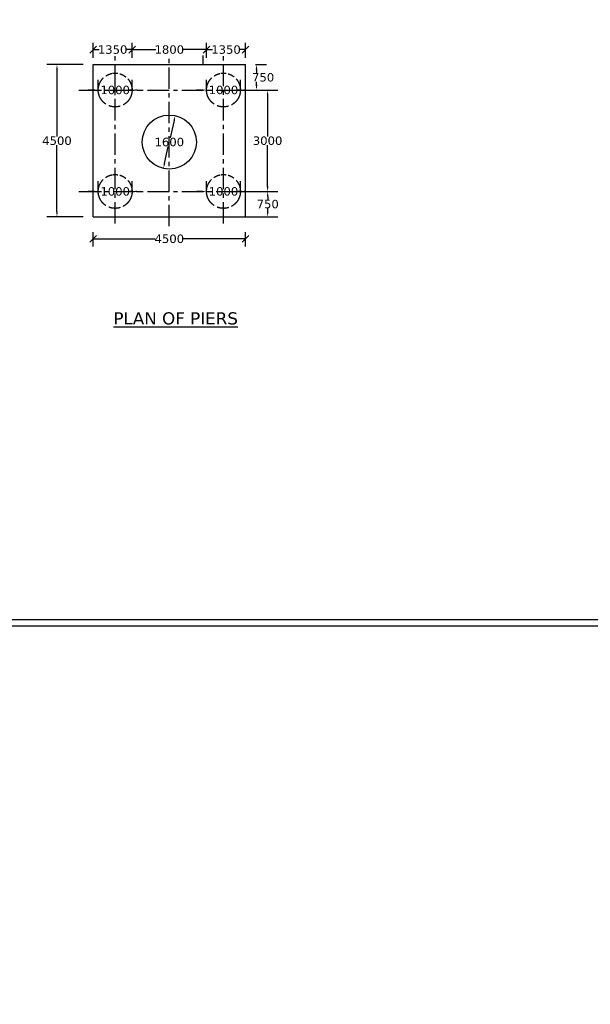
# Model space of a CAD drawing. Header units: millimetres. Extents: x -7746077780 to -3844657605, y -13315294818 to -6656873469.
# Tile 116 of 130: x -3871295184 to -3871278325, y -6657911807 to -6657882685. Entities that reach past the tile are written whole.
import ezdxf

# ---------------------------------------------------------------- set-up
doc = ezdxf.new("R2010")
doc.units = ezdxf.units.MM
doc.header["$MEASUREMENT"] = 0
doc.header["$PDMODE"] = 2
doc.linetypes.add('CENTER', pattern=[50.8, 31.75, -6.35, 6.35, -6.35])
doc.linetypes.add('DASHED2', pattern=[9.525, 6.35, -3.175])
doc.layers.add('TEX', color=6, linetype='Continuous')
doc.layers.add('TEXT', color=7, linetype='Continuous')
doc.styles.get("Standard").update_dxf_attribs({"font": 'verdana.ttf', "height": 250})
doc.dimstyles.new('Copy of ISO-25--------4', dxfattribs={"dimtxt": 200, "dimasz": 150, "dimexe": 300, "dimexo": 300, "dimgap": 0.02, "dimtad": 0, "dimtih": 1, "dimtoh": 1, "dimdec": 0, "dimlfac": 4, "dimdsep": 46, "dimtxsty": 'Standard', "dimcen": 150, "dimclrd": 1, "dimclre": 1, "dimclrt": 1, "dimadec": 0, "dimazin": 0, "dimtfac": 1, "dimtdec": 0, "dimtmove": 2, "dimatfit": 3, "dimfxl": 0, "dimarcsym": 0})
doc.dimstyles.new('ISO-25', dxfattribs={"dimtxt": 250, "dimasz": 200, "dimexe": 200, "dimexo": 200, "dimgap": 0.02, "dimtad": 0, "dimtih": 1, "dimtoh": 1, "dimdec": 0, "dimdsep": 46, "dimtxsty": 'Standard', "dimblk": 'OBLIQUE', "dimcen": 150, "dimclrd": 1, "dimclre": 1, "dimclrt": 1, "dimadec": 0, "dimazin": 0, "dimtfac": 1, "dimtdec": 0, "dimtmove": 2, "dimatfit": 3, "dimldrblk": 'OBLIQUE', "dimfxl": 0, "dimarcsym": 0})

# ---------------------------------------------------------------- blocks, each defined once
blk = doc.blocks.new('_Oblique')
at = {"color": 0, "linetype": 'ByBlock', "lineweight": -2}
blk.add_line((-0.5, -0.5), (0.5, 0.5), dxfattribs=at)
blk = doc.blocks.new('*D833')
at = {"layer": 'Defpoints', "color": 0, "ltscale": 20, "transparency": 16777216}
for p in [(-3871288513.762296, -6657889165.828551), (-3871293013.762296, -6657889595.131266), (-3871288513.762296, -6657889595.131265)]:
    blk.add_point(p, dxfattribs=at)
at = {"layer": 'TEX', "color": 1, "lineweight": -2, "ltscale": 20, "transparency": 16777216}
for p, q in [((-3871293013.762296, -6657889395.131266), (-3871293013.762296, -6657888965.828551)), ((-3871288513.762296, -6657889395.131265), (-3871288513.762296, -6657888965.828551)), ((-3871293013.762296, -6657889165.828551), (-3871291183.191295, -6657889165.828551)), ((-3871288513.762296, -6657889165.828551), (-3871290344.333296, -6657889165.828551))]:
    blk.add_line(p, q, dxfattribs=at)
at = {"layer": 'TEX', "color": 1, "lineweight": -2, "ltscale": 20, "transparency": 16777216, "xscale": 200, "yscale": 200, "zscale": 200, "rotation": 180}
blk.add_blockref('_Oblique', (-3871293013.762296, -6657889165.828551), dxfattribs=at)
at = {"layer": 'TEX', "color": 1, "lineweight": -2, "ltscale": 20, "transparency": 16777216, "xscale": 200, "yscale": 200, "zscale": 200}
blk.add_blockref('_Oblique', (-3871288513.762296, -6657889165.828551), dxfattribs=at)
at = {"layer": 'TEX', "color": 1, "ltscale": 20, "transparency": 16777216, "insert": (-3871290763.762296, -6657889165.828551), "char_height": 250, "attachment_point": 5}
blk.add_mtext('4500', dxfattribs=at)
blk = doc.blocks.new('*D834')
at = {"layer": 'Defpoints', "color": 0, "ltscale": 20, "transparency": 16777216}
for p in [(-3871288513.762296, -6657883570.659881), (-3871289663.762294, -6657884015.50596), (-3871288513.762296, -6657884015.505958)]:
    blk.add_point(p, dxfattribs=at)
at = {"layer": 'TEX', "color": 1, "lineweight": -2, "ltscale": 20, "transparency": 16777216}
for p, q in [((-3871289663.762294, -6657883815.50596), (-3871289663.762294, -6657883370.659881)), ((-3871289663.762294, -6657883570.659881), (-3871289491.317554, -6657883570.659881)), ((-3871288513.762296, -6657883570.659881), (-3871288686.207036, -6657883570.659881)), ((-3871288513.762296, -6657883815.505958), (-3871288513.762296, -6657883370.659881))]:
    blk.add_line(p, q, dxfattribs=at)
at = {"layer": 'TEX', "color": 1, "lineweight": -2, "ltscale": 20, "transparency": 16777216, "xscale": 200, "yscale": 200, "zscale": 200, "rotation": 180}
blk.add_blockref('_Oblique', (-3871289663.762294, -6657883570.659881), dxfattribs=at)
at = {"layer": 'TEX', "color": 1, "lineweight": -2, "ltscale": 20, "transparency": 16777216, "xscale": 200, "yscale": 200, "zscale": 200}
blk.add_blockref('_Oblique', (-3871288513.762296, -6657883570.659881), dxfattribs=at)
at = {"layer": 'TEX', "color": 1, "ltscale": 20, "transparency": 16777216, "insert": (-3871289088.762295, -6657883570.659881), "char_height": 250, "attachment_point": 5}
blk.add_mtext('1350', dxfattribs=at)
blk = doc.blocks.new('*D835')
at = {"layer": 'Defpoints', "color": 0, "ltscale": 20, "transparency": 16777216}
for p in [(-3871291863.762296, -6657883570.659881), (-3871291863.762296, -6657884015.50596), (-3871289663.762294, -6657884015.505959)]:
    blk.add_point(p, dxfattribs=at)
at = {"layer": 'TEX', "color": 1, "lineweight": -2, "ltscale": 20, "transparency": 16777216}
for p, q in [((-3871291863.762296, -6657883815.50596), (-3871291863.762296, -6657883370.659881)), ((-3871291863.762296, -6657883570.659881), (-3871291166.317554, -6657883570.659881)), ((-3871289663.762294, -6657883570.659881), (-3871290361.207036, -6657883570.659881)), ((-3871289663.762294, -6657883815.505959), (-3871289663.762294, -6657883370.659881))]:
    blk.add_line(p, q, dxfattribs=at)
at = {"layer": 'TEX', "color": 1, "lineweight": -2, "ltscale": 20, "transparency": 16777216, "xscale": 200, "yscale": 200, "zscale": 200, "rotation": 180}
blk.add_blockref('_Oblique', (-3871291863.762296, -6657883570.659881), dxfattribs=at)
at = {"layer": 'TEX', "color": 1, "lineweight": -2, "ltscale": 20, "transparency": 16777216, "xscale": 200, "yscale": 200, "zscale": 200}
blk.add_blockref('_Oblique', (-3871289663.762294, -6657883570.659881), dxfattribs=at)
at = {"layer": 'TEX', "color": 1, "ltscale": 20, "transparency": 16777216, "insert": (-3871290763.762295, -6657883570.659881), "char_height": 250, "attachment_point": 5}
blk.add_mtext('1800', dxfattribs=at)
blk = doc.blocks.new('*D836')
at = {"color": 1, "lineweight": -2, "ltscale": 20, "transparency": 16777216}
for p, q in [((-3871293013.762296, -6657883815.505955), (-3871293013.762296, -6657883370.659881)), ((-3871293013.762296, -6657883570.659881), (-3871292841.317554, -6657883570.659881)), ((-3871291863.762296, -6657883570.659881), (-3871292036.207037, -6657883570.659881)), ((-3871291863.762296, -6657883815.50596), (-3871291863.762296, -6657883370.659881))]:
    blk.add_line(p, q, dxfattribs=at)
at = {"layer": 'Defpoints', "color": 0, "ltscale": 20, "transparency": 16777216}
for p in [(-3871293013.762296, -6657883570.659881), (-3871293013.762296, -6657884015.505955), (-3871291863.762296, -6657884015.50596)]:
    blk.add_point(p, dxfattribs=at)
at = {"color": 1, "lineweight": -2, "ltscale": 20, "transparency": 16777216, "xscale": 200, "yscale": 200, "zscale": 200, "rotation": 180}
blk.add_blockref('_Oblique', (-3871293013.762296, -6657883570.659881), dxfattribs=at)
at = {"color": 1, "lineweight": -2, "ltscale": 20, "transparency": 16777216, "xscale": 200, "yscale": 200, "zscale": 200}
blk.add_blockref('_Oblique', (-3871291863.762296, -6657883570.659881), dxfattribs=at)
at = {"color": 1, "ltscale": 20, "transparency": 16777216, "insert": (-3871292438.762296, -6657883570.659881), "char_height": 250, "attachment_point": 5}
blk.add_mtext('1350', dxfattribs=at)
blk = doc.blocks.new('*D837')
at = {"layer": 'Defpoints', "color": 0, "ltscale": 20, "transparency": 16777216}
for p in [(-3871292863.762297, -6657884765.505952), (-3871291863.762296, -6657884765.505952), (-3871291863.762296, -6657884765.505952)]:
    blk.add_point(p, dxfattribs=at)
at = {"layer": 'TEX', "color": 1, "lineweight": -2, "ltscale": 20, "transparency": 16777216}
for p, q in [((-3871292863.762297, -6657884765.505952), (-3871292863.762297, -6657884465.505952)), ((-3871291863.762296, -6657884765.505952), (-3871291863.762296, -6657884465.505952)), ((-3871293013.762297, -6657884765.505952), (-3871293163.762297, -6657884765.505952)), ((-3871292863.762297, -6657884765.505952), (-3871292766.317555, -6657884765.505952)), ((-3871291863.762296, -6657884765.505952), (-3871291961.207037, -6657884765.505952)), ((-3871291713.762296, -6657884765.505952), (-3871291563.762296, -6657884765.505952))]:
    blk.add_line(p, q, dxfattribs=at)
at = {"layer": 'TEX', "color": 1, "ltscale": 20, "transparency": 16777216}
for points in [[(-3871293013.762297, -6657884740.505952), (-3871293013.762297, -6657884790.505952), (-3871292863.762297, -6657884765.505952)], [(-3871291713.762296, -6657884740.505952), (-3871291713.762296, -6657884790.505952), (-3871291863.762296, -6657884765.505952)]]:
    blk.add_solid(points, dxfattribs=at)
at = {"layer": 'TEX', "color": 1, "ltscale": 20, "transparency": 16777216, "insert": (-3871292363.762296, -6657884765.505952), "char_height": 250, "attachment_point": 5}
blk.add_mtext('1000', dxfattribs=at)
blk = doc.blocks.new('*D838')
at = {"layer": 'Defpoints', "color": 0, "ltscale": 20, "transparency": 16777216}
for p in [(-3871289663.762294, -6657884765.505952), (-3871288663.762294, -6657884765.505952), (-3871288663.762294, -6657884765.505952)]:
    blk.add_point(p, dxfattribs=at)
at = {"layer": 'TEX', "color": 1, "lineweight": -2, "ltscale": 20, "transparency": 16777216}
for p, q in [((-3871289663.762294, -6657884765.505952), (-3871289663.762294, -6657884465.505952)), ((-3871288663.762294, -6657884765.505952), (-3871288663.762294, -6657884465.505952)), ((-3871289813.762294, -6657884765.505952), (-3871289963.762294, -6657884765.505952)), ((-3871289663.762294, -6657884765.505952), (-3871289566.317553, -6657884765.505952)), ((-3871288663.762294, -6657884765.505952), (-3871288761.207036, -6657884765.505952)), ((-3871288513.762294, -6657884765.505952), (-3871288363.762294, -6657884765.505952))]:
    blk.add_line(p, q, dxfattribs=at)
at = {"layer": 'TEX', "color": 1, "ltscale": 20, "transparency": 16777216}
for points in [[(-3871289813.762294, -6657884740.505952), (-3871289813.762294, -6657884790.505952), (-3871289663.762294, -6657884765.505952)], [(-3871288513.762294, -6657884740.505952), (-3871288513.762294, -6657884790.505952), (-3871288663.762294, -6657884765.505952)]]:
    blk.add_solid(points, dxfattribs=at)
at = {"layer": 'TEX', "color": 1, "ltscale": 20, "transparency": 16777216, "insert": (-3871289163.762294, -6657884765.505952), "char_height": 250, "attachment_point": 5}
blk.add_mtext('1000', dxfattribs=at)
blk = doc.blocks.new('*D839')
at = {"layer": 'Defpoints', "color": 0, "ltscale": 20, "transparency": 16777216}
for p in [(-3871290589.404574, -6657885524.327249), (-3871290938.120019, -6657887085.864163)]:
    blk.add_point(p, dxfattribs=at)
at = {"layer": 'TEX', "color": 1, "lineweight": -2, "ltscale": 20, "transparency": 16777216}
for p, q in [((-3871290622.096647, -6657885670.721334), (-3871290734.699816, -6657886174.954822)), ((-3871290905.427947, -6657886939.470078), (-3871290792.824779, -6657886435.236595))]:
    blk.add_line(p, q, dxfattribs=at)
at = {"layer": 'TEX', "color": 1, "ltscale": 20, "transparency": 16777216}
for points in [[(-3871290646.495662, -6657885665.272655), (-3871290597.697633, -6657885676.170013), (-3871290589.404574, -6657885524.327249)], [(-3871290929.826961, -6657886934.021399), (-3871290881.028933, -6657886944.918756), (-3871290938.120019, -6657887085.864163)]]:
    blk.add_solid(points, dxfattribs=at)
at = {"layer": 'TEX', "color": 1, "ltscale": 20, "transparency": 16777216, "insert": (-3871290763.762298, -6657886305.09571), "char_height": 250, "attachment_point": 5}
blk.add_mtext('1600', dxfattribs=at)
blk = doc.blocks.new('*D840')
at = {"layer": 'Defpoints', "color": 0, "ltscale": 20, "transparency": 16777216}
for p in [(-3871288513.762294, -6657884015.505955), (-3871289163.762294, -6657884765.505952), (-3871288188.098595, -6657884765.505952)]:
    blk.add_point(p, dxfattribs=at)
at = {"layer": 'TEX', "color": 1, "lineweight": -2, "ltscale": 20, "transparency": 16777216}
for p, q in [((-3871288213.762294, -6657884015.505955), (-3871287888.098595, -6657884015.505955)), ((-3871288188.098595, -6657884165.505955), (-3871288188.098595, -6657884260.365067)), ((-3871288863.762294, -6657884765.505952), (-3871287888.098595, -6657884765.505952)), ((-3871288188.098595, -6657884615.505952), (-3871288188.098595, -6657884520.646839))]:
    blk.add_line(p, q, dxfattribs=at)
at = {"layer": 'TEX', "color": 1, "ltscale": 20, "transparency": 16777216}
for points in [[(-3871288213.098595, -6657884165.505955), (-3871288163.098595, -6657884165.505955), (-3871288188.098595, -6657884015.505955)], [(-3871288213.098595, -6657884615.505952), (-3871288163.098595, -6657884615.505952), (-3871288188.098595, -6657884765.505952)]]:
    blk.add_solid(points, dxfattribs=at)
at = {"layer": 'TEX', "color": 1, "ltscale": 20, "transparency": 16777216, "insert": (-3871287991.929617, -6657884390.505954), "char_height": 250, "attachment_point": 5}
blk.add_mtext('750', dxfattribs=at)
blk = doc.blocks.new('*D841')
at = {"layer": 'Defpoints', "color": 0, "ltscale": 20, "transparency": 16777216}
for p in [(-3871289163.762294, -6657884766.005952), (-3871289163.762294, -6657887765.505956), (-3871287860.128586, -6657887765.505956)]:
    blk.add_point(p, dxfattribs=at)
at = {"layer": 'TEX', "color": 1, "lineweight": -2, "ltscale": 20, "transparency": 16777216}
for p, q in [((-3871288863.762294, -6657884766.005952), (-3871287560.128586, -6657884766.005952)), ((-3871287860.128586, -6657884916.005952), (-3871287860.128586, -6657886135.531118)), ((-3871287860.128586, -6657887615.505956), (-3871287860.128586, -6657886395.980789)), ((-3871288863.762294, -6657887765.505956), (-3871287560.128586, -6657887765.505956))]:
    blk.add_line(p, q, dxfattribs=at)
at = {"layer": 'TEX', "color": 1, "ltscale": 20, "transparency": 16777216}
for points in [[(-3871287885.128586, -6657884916.005952), (-3871287835.128586, -6657884916.005952), (-3871287860.128586, -6657884766.005952)], [(-3871287885.128586, -6657887615.505956), (-3871287835.128586, -6657887615.505956), (-3871287860.128586, -6657887765.505956)]]:
    blk.add_solid(points, dxfattribs=at)
at = {"layer": 'TEX', "color": 1, "ltscale": 20, "transparency": 16777216, "insert": (-3871287860.128585, -6657886265.755955), "char_height": 250, "attachment_point": 5}
blk.add_mtext('3000', dxfattribs=at)
blk = doc.blocks.new('*D842')
at = {"layer": 'Defpoints', "color": 0, "ltscale": 20, "transparency": 16777216}
for p in [(-3871289163.762294, -6657887765.505956), (-3871289163.762294, -6657888515.505954), (-3871287856.450418, -6657888515.505954)]:
    blk.add_point(p, dxfattribs=at)
at = {"layer": 'TEX', "color": 1, "lineweight": -2, "ltscale": 20, "transparency": 16777216}
for p, q in [((-3871288863.762294, -6657887765.505956), (-3871287556.450418, -6657887765.505956)), ((-3871287856.450418, -6657887915.505956), (-3871287856.450418, -6657888010.365068)), ((-3871288863.762294, -6657888515.505954), (-3871287556.450418, -6657888515.505954)), ((-3871287856.450418, -6657888365.505954), (-3871287856.450418, -6657888270.646841))]:
    blk.add_line(p, q, dxfattribs=at)
at = {"layer": 'TEX', "color": 1, "ltscale": 20, "transparency": 16777216}
for points in [[(-3871287881.450418, -6657887915.505956), (-3871287831.450418, -6657887915.505956), (-3871287856.450418, -6657887765.505956)], [(-3871287881.450418, -6657888365.505954), (-3871287831.450418, -6657888365.505954), (-3871287856.450418, -6657888515.505954)]]:
    blk.add_solid(points, dxfattribs=at)
at = {"layer": 'TEX', "color": 1, "ltscale": 20, "transparency": 16777216, "insert": (-3871287856.450417, -6657888140.505956), "char_height": 250, "attachment_point": 5}
blk.add_mtext('750', dxfattribs=at)
blk = doc.blocks.new('*D843')
at = {"layer": 'Defpoints', "color": 0, "ltscale": 20, "transparency": 16777216}
for p in [(-3871293013.762296, -6657884015.505955), (-3871294083.282867, -6657888515.505956), (-3871293013.762297, -6657888515.505956)]:
    blk.add_point(p, dxfattribs=at)
at = {"layer": 'TEX', "color": 1, "lineweight": -2, "ltscale": 20, "transparency": 16777216}
for p, q in [((-3871293313.762296, -6657884015.505955), (-3871294383.282867, -6657884015.505955)), ((-3871294083.282867, -6657884165.505955), (-3871294083.282867, -6657886135.365069)), ((-3871294083.282867, -6657888365.505956), (-3871294083.282867, -6657886395.646842)), ((-3871293313.762297, -6657888515.505956), (-3871294383.282867, -6657888515.505956))]:
    blk.add_line(p, q, dxfattribs=at)
at = {"layer": 'TEX', "color": 1, "ltscale": 20, "transparency": 16777216}
for points in [[(-3871294108.282867, -6657884165.505955), (-3871294058.282867, -6657884165.505955), (-3871294083.282867, -6657884015.505955)], [(-3871294108.282867, -6657888365.505956), (-3871294058.282867, -6657888365.505956), (-3871294083.282867, -6657888515.505956)]]:
    blk.add_solid(points, dxfattribs=at)
at = {"layer": 'TEX', "color": 1, "ltscale": 20, "transparency": 16777216, "insert": (-3871294083.282866, -6657886265.505957), "char_height": 250, "attachment_point": 5}
blk.add_mtext('4500', dxfattribs=at)
blk = doc.blocks.new('*D844')
at = {"layer": 'Defpoints', "color": 0, "ltscale": 20, "transparency": 16777216}
for p in [(-3871292863.762297, -6657887765.505956), (-3871291863.762296, -6657887765.505956), (-3871291863.762296, -6657887765.505956)]:
    blk.add_point(p, dxfattribs=at)
at = {"layer": 'TEX', "color": 1, "lineweight": -2, "ltscale": 20, "transparency": 16777216}
for p, q in [((-3871292863.762297, -6657887765.505956), (-3871292863.762297, -6657887465.505956)), ((-3871291863.762296, -6657887765.505956), (-3871291863.762296, -6657887465.505956)), ((-3871293013.762297, -6657887765.505956), (-3871293163.762297, -6657887765.505956)), ((-3871292863.762297, -6657887765.505956), (-3871292766.317555, -6657887765.505956)), ((-3871291863.762296, -6657887765.505956), (-3871291961.207037, -6657887765.505956)), ((-3871291713.762296, -6657887765.505956), (-3871291563.762296, -6657887765.505956))]:
    blk.add_line(p, q, dxfattribs=at)
at = {"layer": 'TEX', "color": 1, "ltscale": 20, "transparency": 16777216}
for points in [[(-3871293013.762297, -6657887740.505956), (-3871293013.762297, -6657887790.505956), (-3871292863.762297, -6657887765.505956)], [(-3871291713.762296, -6657887740.505956), (-3871291713.762296, -6657887790.505956), (-3871291863.762296, -6657887765.505956)]]:
    blk.add_solid(points, dxfattribs=at)
at = {"layer": 'TEX', "color": 1, "ltscale": 20, "transparency": 16777216, "insert": (-3871292363.762296, -6657887765.505956), "char_height": 250, "attachment_point": 5}
blk.add_mtext('1000', dxfattribs=at)
blk = doc.blocks.new('*D845')
at = {"layer": 'Defpoints', "color": 0, "ltscale": 20, "transparency": 16777216}
for p in [(-3871289663.762294, -6657887765.505956), (-3871288663.762293, -6657887765.505956), (-3871288663.762293, -6657887765.505956)]:
    blk.add_point(p, dxfattribs=at)
at = {"layer": 'TEX', "color": 1, "lineweight": -2, "ltscale": 20, "transparency": 16777216}
for p, q in [((-3871289663.762294, -6657887765.505956), (-3871289663.762294, -6657887465.505956)), ((-3871288663.762293, -6657887765.505956), (-3871288663.762293, -6657887465.505956)), ((-3871289813.762294, -6657887765.505956), (-3871289963.762294, -6657887765.505956)), ((-3871289663.762294, -6657887765.505956), (-3871289566.317553, -6657887765.505956)), ((-3871288663.762293, -6657887765.505956), (-3871288761.207035, -6657887765.505956)), ((-3871288513.762293, -6657887765.505956), (-3871288363.762293, -6657887765.505956))]:
    blk.add_line(p, q, dxfattribs=at)
at = {"layer": 'TEX', "color": 1, "ltscale": 20, "transparency": 16777216}
for points in [[(-3871289813.762294, -6657887740.505956), (-3871289813.762294, -6657887790.505956), (-3871289663.762294, -6657887765.505956)], [(-3871288513.762293, -6657887740.505956), (-3871288513.762293, -6657887790.505956), (-3871288663.762293, -6657887765.505956)]]:
    blk.add_solid(points, dxfattribs=at)
at = {"layer": 'TEX', "color": 1, "ltscale": 20, "transparency": 16777216, "insert": (-3871289163.762294, -6657887765.505956), "char_height": 250, "attachment_point": 5}
blk.add_mtext('1000', dxfattribs=at)

msp = doc.modelspace()

# ---------------------------------------------------------------- linework, layer by layer
at = {"color": 1, "linetype": 'Continuous', "ltscale": 0.05}
msp.add_line((-3871289763.762294, -6657884015.505955), (-3871289763.762294, -6657883741.757973), dxfattribs=at)
at = {"color": 240, "linetype": 'Continuous', "ltscale": 0.05}
for p, q in [((-3871293013.762297, -6657888515.505956), (-3871293013.762296, -6657884015.505955)), ((-3871293013.762296, -6657884015.505955), (-3871288513.762296, -6657884015.505955)), ((-3871288513.7623, -6657888515.505954), (-3871288513.762294, -6657884015.505955))]:
    msp.add_line(p, q, dxfattribs=at)
at = {"color": 240, "linetype": 'DASHED2', "ltscale": 30}
for centre in [(-3871292363.762297, -6657884765.505952), (-3871289163.762294, -6657884765.505952), (-3871292363.762297, -6657887765.505956), (-3871289163.762294, -6657887765.505956)]:
    msp.add_circle(centre, 500, dxfattribs=at)
at = {"layer": 'TEX', "color": 4, "linetype": 'CENTER', "ltscale": 20}
for p, q in [((-3871292363.762297, -6657888713.674042), (-3871292363.762297, -6657883741.757973)), ((-3871290763.762297, -6657888795.864334), (-3871290763.762297, -6657883814.327077)), ((-3871289163.762294, -6657888713.674042), (-3871289163.762294, -6657883741.757972)), ((-3871293438.691801, -6657884765.505952), (-3871288030.469193, -6657884765.505952)), ((-3871293438.691801, -6657887765.505956), (-3871288030.469193, -6657887765.505956))]:
    msp.add_line(p, q, dxfattribs=at)
at = {"layer": 'TEX', "color": 1}
for p, q in [((-3871292513.762296, -6657884765.505952), (-3871292213.762296, -6657884765.505952)), ((-3871292363.762297, -6657884915.505951), (-3871292363.762297, -6657884615.505951))]:
    msp.add_line(p, q, dxfattribs=at)
at = {"layer": 'TEX', "color": 1, "ltscale": 20}
msp.add_line((-3871293013.762297, -6657888515.505956), (-3871288513.7623, -6657888515.505954), dxfattribs=at)
at = {"layer": 'TEX', "color": 7, "ltscale": 30}
for points in [[(-3871201363.69097, -6657900618.349594), (-3871350021.212526, -6657900618.349594), (-3871350021.212526, -6657817308.787552), (-3871201363.69097, -6657817308.787552)], [(-3871201573.69097, -6657900438.349594), (-3871349784.811294, -6657900438.349594), (-3871349784.811294, -6657817718.349594), (-3871201573.69097, -6657817718.349594)]]:
    msp.add_lwpolyline(points, close=True, dxfattribs=at)
at = {"layer": 'TEX', "color": 0, "ltscale": 20}
msp.add_circle((-3871290763.762297, -6657886305.095705), 800, dxfattribs=at)

# ---------------------------------------------------------------- texts
at = {"layer": 'TEX', "char_height": 360, "width": 51867.66901822, "attachment_point": 1}
for insert in [(-3871720407.093441, -6657861796.297498), (-3871977977.093441, -6657866156.297498)]:
    msp.add_mtext('{\\H1.4583x;\\LNOTES\\l :-\\P}\\P01. TYPE OF BRIDGE ^I^I         - HIGH LEVEL BRIDGE\\P\\P\\P02. LENGTH OF BRIDGE ^I         - 280.000 M. ( 14SPAN @ 20.000 M EACH C/C) \\P\\P\\P03. OVERALL WIDTH ^I^I         - 8.400 M.\\P\\P\\P04. CLEAR WIDTH^I^I         - 7.500 M.\\P\\P\\P05. FORMATION LEVEL^I^I         - R.L. 104.785 M.\\P\\P\\P06. HIGHEST FLOOD LEVEL^I         - R.L. 101.210 M.\\P\\P\\P07.LOWEST    BED  LEVEL              - R.L. 96.510 M.\\P\\P\\P08.SOFFIT LEVEL            ^I         - R.L. 102.710 M.\\P\\P \\P09.CATCHMENT AREA^I^I         - 569.000 SQ. KM.\\P\\P\\P10. DESIGN VELOCITY^I^I         - 2.870 M/SEC.\\P\\P\\P11. DESIGN DISCHARGE^I         - 2868.167 CUMEC.              \\P\\P\\P12.TYPE OF FOUNDATION^I         -  PILE FOUNDATION.\\P\\P\\P13.FOUNDATION LEVEL^I         - AS PER SHOWN IN DRAWING.\\P\\P\\P14. TYPE OF SUB-STRUCTURE        - PIER              - R.C.C. SOLID CIRCULAR PIER\\P^I^I^I^I^I^IABUTMENT - BOX TYPE\\P\\P15. TYPE OF SUPER STRUCTURE    - R.C.C. T - BEAM  SLAB \\P\\P\\P16. TYPE OF BEARING^I^I         - POT -  PTFE  BEARING\\P\\P\\P17. DESIGN LOADING{\\C1;^I                   }-  ONE LANE OF  CLASS 70R OR TWO LANES \\P^I^I^I^I^I^I FOR CLASS A{\\C1;\\P                                                                \\P}18. SBC FOR ABUTMENT/PIER        - 45 T/M².  \\P\\P\\P19. SBC FOR RETURN^I^I         - 20 T/M².  \\P\\P\\P20. WEARING COAT                           - MASTIC ASHPHALT 75 MM THICK. \\P\\pi-1080,l9717.8,t9717.8;(^IB.C. 50MM+ MASTIC ASPHALT 20MM)\\P\\pi0,l0,tz;\\P21. RAILING  - R.C.C. CRASH BARRIER AS PER STD.DRAWING.\\P\\P\\P21. APPROACH SLAB - R.C.C. STRUCTURAL AS PER APPROVED DRAWING.\\P\\P\\P22. EXPANSION JOINT - STRIPSEAL TYPE EXPANSION JOINT.\\P\\P\\P23. NAME PLATE,   DRAINAGE SPOUT ETC. AS PER MORT&H \\P^I^I^I   SPECIFICATION.\\P\\P                               ', dxfattribs=dict(at, insert=insert))
at = {"layer": 'TEXT', "color": 191, "insert": (-3871292415.332787, -6657891339.371228), "char_height": 360, "width": 10824.42797009, "attachment_point": 1}
msp.add_mtext('{\\LPLAN OF PIERS}', dxfattribs=at)

# ---------------------------------------------------------------- dimensions: what is measured, and where the dimension line sits
at = {"ltscale": 20}
dim = msp.add_linear_dim(base=(-3871293013.762296, -6657883570.659881), p1=(-3871291863.762296, -6657884015.50596), p2=(-3871293013.762296, -6657884015.505955), text='1350', dimstyle='ISO-25', dxfattribs=at)
dim.commit()
dim.dimension.update_dxf_attribs({"geometry": '*D836', "text_midpoint": (-3871292438.762296, -6657883570.659881)})
at = {"layer": 'TEX', "color": 240, "ltscale": 20}
for base, p1, p2, text, picture, middle in [((-3871291863.762296, -6657883570.659881), (-3871289663.762294, -6657884015.505959), (-3871291863.762296, -6657884015.50596), '1800', '*D835', (-3871290763.762295, -6657883570.659881)), ((-3871288513.762296, -6657883570.659881), (-3871289663.762294, -6657884015.50596), (-3871288513.762296, -6657884015.505958), '1350', '*D834', (-3871289088.762295, -6657883570.659881))]:
    dim = msp.add_linear_dim(base=base, p1=p1, p2=p2, text=text, dimstyle='ISO-25', dxfattribs=at)
    dim.commit()
    dim.dimension.update_dxf_attribs({"geometry": picture, "text_midpoint": middle})
at = {"layer": 'TEX', "color": 0, "ltscale": 20}
for base, p1, p2, text, picture, middle in [((-3871294083.282867, -6657888515.505956), (-3871293013.762296, -6657884015.505955), (-3871293013.762297, -6657888515.505956), '4500', '*D843', (-3871294083.282866, -6657886265.505957)), ((-3871287860.128586, -6657887765.505956), (-3871289163.762294, -6657884766.005952), (-3871289163.762294, -6657887765.505956), '3000', '*D841', (-3871287860.128585, -6657886265.755955)), ((-3871287856.450418, -6657888515.505954), (-3871289163.762294, -6657887765.505956), (-3871289163.762294, -6657888515.505954), '750', '*D842', (-3871287856.450417, -6657888140.505956))]:
    dim = msp.add_linear_dim(base=base, p1=p1, p2=p2, angle=90, text=text, dimstyle='Copy of ISO-25--------4', override={"dimtxt": 350, "dimfxl": 0.05, "dimarcsym": 2}, dxfattribs=at)
    dim.commit()
    dim.dimension.update_dxf_attribs({"geometry": picture, "text_midpoint": middle})
dim = msp.add_linear_dim(base=(-3871288188.098595, -6657884765.505952), p1=(-3871288513.762294, -6657884015.505955), p2=(-3871289163.762294, -6657884765.505952), angle=90, text='750', dimstyle='Copy of ISO-25--------4', override={"dimtxt": 350, "dimfxl": 0.05, "dimarcsym": 2}, dxfattribs=at)
dim.commit()
dim.dimension.update_dxf_attribs({"geometry": '*D840', "text_midpoint": (-3871287991.929617, -6657884390.505954), "dimtype": 160})
at = {"layer": 'TEX', "color": 7, "ltscale": 20}
for base, p1, p2, picture, middle in [((-3871291863.762296, -6657884765.505952), (-3871292863.762297, -6657884765.505952), (-3871291863.762296, -6657884765.505952), '*D837', (-3871292363.762296, -6657884765.505952)), ((-3871288663.762294, -6657884765.505952), (-3871289663.762294, -6657884765.505952), (-3871288663.762294, -6657884765.505952), '*D838', (-3871289163.762294, -6657884765.505952)), ((-3871291863.762296, -6657887765.505956), (-3871292863.762297, -6657887765.505956), (-3871291863.762296, -6657887765.505956), '*D844', (-3871292363.762296, -6657887765.505956)), ((-3871288663.762293, -6657887765.505956), (-3871289663.762294, -6657887765.505956), (-3871288663.762293, -6657887765.505956), '*D845', (-3871289163.762294, -6657887765.505956))]:
    dim = msp.add_linear_dim(base=base, p1=p1, p2=p2, text='1000', dimstyle='Copy of ISO-25--------4', override={"dimtxt": 250, "dimlfac": 1, "dimfxl": 0.18, "dimfxlon": 1}, dxfattribs=at)
    dim.commit()
    dim.dimension.update_dxf_attribs({"geometry": picture, "text_midpoint": middle})
at = {"layer": 'TEX', "color": 0, "ltscale": 20}
dim = msp.add_diameter_dim_2p(p1=(-3871290938.120019, -6657887085.864163), p2=(-3871290589.404574, -6657885524.327249), text='1600', dimstyle='Copy of ISO-25--------4', override={"dimfxl": 0.25, "dimarcsym": 2}, dxfattribs=at)
dim.commit()
dim.dimension.update_dxf_attribs({"geometry": '*D839', "text_midpoint": (-3871290763.762298, -6657886305.09571), "dimtype": 163})
at = {"layer": 'TEX', "color": 240, "ltscale": 20}
dim = msp.add_linear_dim(base=(-3871288513.762296, -6657889165.828551), p1=(-3871293013.762296, -6657889595.131266), p2=(-3871288513.762296, -6657889595.131265), dimstyle='ISO-25', dxfattribs=at)
dim.commit()
dim.dimension.update_dxf_attribs({"geometry": '*D833', "text_midpoint": (-3871290763.762296, -6657889165.828551)})

doc.saveas('drawing.dxf')
